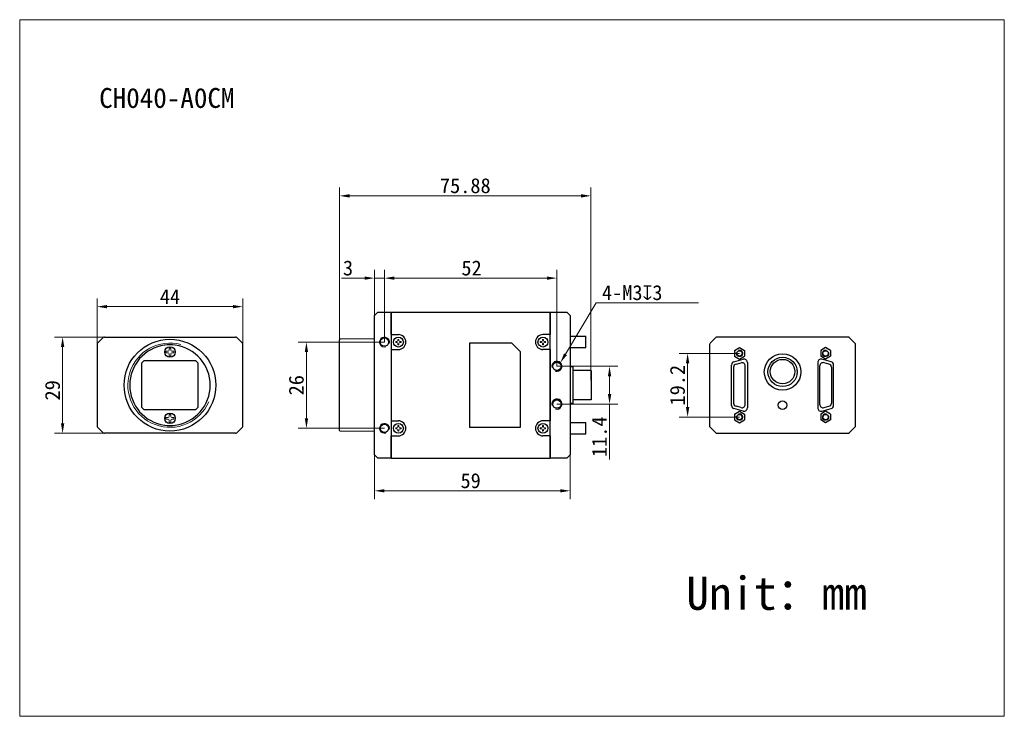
# Model space of a CAD drawing. Header units: millimetres. Extents: x -1 to 296, y -2 to 208.
import ezdxf

# ---------------------------------------------------------------- set-up
doc = ezdxf.new("R2010")
doc.units = ezdxf.units.MM
doc.header["$LTSCALE"] = 16.335
doc.header["$PDMODE"] = 3
doc.header["$PDSIZE"] = 8
doc.layers.get('0').update_dxf_attribs({"linetype": 'CONTINUOUS'})
doc.layers.get('Defpoints').update_dxf_attribs({"linetype": 'CONTINUOUS'})
for name, color, linetype in [('00_COMPONENTS', 7, 'CONTINUOUS'), ('ASM_DXF_FORMAT', 7, 'CONTINUOUS'), ('BRACKET_GLASDXF_CONTINUOUS_LINE', 7, 'CONTINUOUS'), ('D-01-34-26-0DXF_CONTINUOUS_LINE', 7, 'CONTINUOUS'), ('D-01-34-26-1DXF_CONTINUOUS_LINE', 7, 'CONTINUOUS'), ('PRT0002_3_1_DXF_CONTINUOUS_LINE', 7, 'CONTINUOUS'), ('SC-CM2X3B_DXF_CONTINUOUS_LINE', 7, 'CONTINUOUS'), ('SC-T1M2X3B_DXF_CONTINUOUS_LINE', 7, 'CONTINUOUS'), ('ST-D4X5-M2X5DXF_CONTINUOUS_LINE', 7, 'CONTINUOUS'), ('ST-S3X5-M2X5DXF_CONTINUOUS_LINE', 7, 'CONTINUOUS')]:
    doc.layers.add(name, color=color, linetype=linetype)
doc.styles.get("Standard").update_dxf_attribs({"font": 'simfang.ttf'})
doc.dimstyles.new('DIMSTYLE_2', dxfattribs={"dimtxt": 4.5, "dimasz": 3, "dimexe": 2.5, "dimexo": 0, "dimgap": 0.75, "dimtad": 1, "dimdsep": 46, "dimtxsty": 'STANDARD', "dimblk": '_FILLED', "dimcen": 0.09, "dimclrd": 8, "dimclre": 8, "dimclrt": 7, "dimadec": 0, "dimazin": 0, "dimtp": 0.05, "dimtm": 0.05, "dimtfac": 1, "dimtofl": 0, "dimtmove": 0, "dimatfit": 3, "dimldrblk": '_FILLED', "dimfxl": 1, "dimtolj": 1, "dimlwd": 15, "dimlwe": 15, "dimarcsym": 0})

# ---------------------------------------------------------------- blocks, each defined once
blk = doc.blocks.new('_FILLED')
at = {"color": 0, "linetype": 'ByBlock'}
blk.add_solid([(0, 0), (-1, 0.167), (-1, -0.167)], dxfattribs=at)
blk = doc.blocks.new('*D1')
at = {"layer": 'D-01-34-26-0DXF_CONTINUOUS_LINE', "color": 8, "linetype": 'Continuous', "lineweight": 15}
for p, q in [((106.45, 77.28), (106.45, 63.94)), ((165.45, 77.28), (165.45, 63.94)), ((162.45, 66.44), (109.45, 66.44))]:
    blk.add_line(p, q, dxfattribs=at)
at = {"layer": 'Defpoints', "color": 0, "linetype": 'Continuous'}
for p in [(106.45, 77.28), (165.45, 77.28), (106.45, 66.44)]:
    blk.add_point(p, dxfattribs=at)
at = {"layer": 'D-01-34-26-0DXF_CONTINUOUS_LINE', "color": 8, "linetype": 'Continuous', "lineweight": 15, "xscale": 3, "yscale": 3, "zscale": 3, "rotation": 180}
blk.add_blockref('_FILLED', (106.45, 66.44), dxfattribs=at)
at = {"layer": 'D-01-34-26-0DXF_CONTINUOUS_LINE', "color": 8, "linetype": 'Continuous', "lineweight": 15, "xscale": 3, "yscale": 3, "zscale": 3}
blk.add_blockref('_FILLED', (165.45, 66.44), dxfattribs=at)
at = {"layer": 'D-01-34-26-0DXF_CONTINUOUS_LINE', "color": 7, "linetype": 'Continuous', "lineweight": 15, "insert": (135.45, 69.47), "char_height": 4.5, "attachment_point": 5}
blk.add_mtext('\\A1;59', dxfattribs=at)
blk = doc.blocks.new('*D2')
at = {"layer": 'D-01-34-26-0DXF_CONTINUOUS_LINE', "color": 8, "linetype": 'Continuous', "lineweight": 15}
for p, q in [((109.45, 111.28), (109.45, 133.06)), ((161.45, 103.98), (161.45, 133.06)), ((158.45, 130.56), (112.45, 130.56))]:
    blk.add_line(p, q, dxfattribs=at)
at = {"layer": 'Defpoints', "color": 0, "linetype": 'Continuous'}
for p in [(109.45, 130.56), (109.45, 111.28), (161.45, 103.98)]:
    blk.add_point(p, dxfattribs=at)
at = {"layer": 'D-01-34-26-0DXF_CONTINUOUS_LINE', "color": 8, "linetype": 'Continuous', "lineweight": 15, "xscale": 3, "yscale": 3, "zscale": 3, "rotation": 180}
blk.add_blockref('_FILLED', (109.45, 130.56), dxfattribs=at)
at = {"layer": 'D-01-34-26-0DXF_CONTINUOUS_LINE', "color": 8, "linetype": 'Continuous', "lineweight": 15, "xscale": 3, "yscale": 3, "zscale": 3}
blk.add_blockref('_FILLED', (161.45, 130.56), dxfattribs=at)
at = {"layer": 'D-01-34-26-0DXF_CONTINUOUS_LINE', "color": 7, "linetype": 'Continuous', "lineweight": 15, "insert": (135.72, 133.59), "char_height": 4.5, "attachment_point": 5}
blk.add_mtext('\\A1;52', dxfattribs=at)
blk = doc.blocks.new('*D3')
at = {"layer": 'D-01-34-26-0DXF_CONTINUOUS_LINE', "color": 8, "linetype": 'Continuous', "lineweight": 15}
for p, q in [((106.45, 113.78), (106.45, 133.06)), ((109.45, 111.28), (109.45, 133.06)), ((103.45, 130.56), (96.46, 130.56)), ((109.45, 130.56), (106.45, 130.56)), ((112.45, 130.56), (115.45, 130.56))]:
    blk.add_line(p, q, dxfattribs=at)
at = {"layer": 'Defpoints', "color": 0, "linetype": 'Continuous'}
for p in [(109.45, 130.56), (106.45, 113.78), (109.45, 111.28)]:
    blk.add_point(p, dxfattribs=at)
at = {"layer": 'D-01-34-26-0DXF_CONTINUOUS_LINE', "color": 8, "linetype": 'Continuous', "lineweight": 15, "xscale": 3, "yscale": 3, "zscale": 3}
blk.add_blockref('_FILLED', (106.45, 130.56), dxfattribs=at)
at = {"layer": 'D-01-34-26-0DXF_CONTINUOUS_LINE', "color": 8, "linetype": 'Continuous', "lineweight": 15, "xscale": 3, "yscale": 3, "zscale": 3, "rotation": 180}
blk.add_blockref('_FILLED', (109.45, 130.56), dxfattribs=at)
at = {"layer": 'D-01-34-26-0DXF_CONTINUOUS_LINE', "color": 7, "linetype": 'Continuous', "lineweight": 15, "insert": (98.46, 133.59), "char_height": 4.5, "attachment_point": 5}
blk.add_mtext('\\A1;3', dxfattribs=at)
blk = doc.blocks.new('*D5')
at = {"color": 8, "linetype": 'Continuous', "lineweight": 15}
for p, q in [((28.19, 112.78), (9.87, 112.78)), ((12.37, 109.78), (12.37, 86.78)), ((28.36, 83.78), (9.87, 83.78))]:
    blk.add_line(p, q, dxfattribs=at)
at = {"layer": 'Defpoints', "color": 0, "linetype": 'Continuous', "lineweight": 15}
for p in [(28.19, 112.78), (12.37, 83.78), (28.36, 83.78)]:
    blk.add_point(p, dxfattribs=at)
at = {"color": 8, "linetype": 'Continuous', "lineweight": 15, "xscale": 3, "yscale": 3, "zscale": 3}
for p, rotation in [((12.37, 112.78), 90), ((12.37, 83.78), 270)]:
    blk.add_blockref('_FILLED', p, dxfattribs=dict(at, rotation=rotation))
at = {"color": 7, "linetype": 'Continuous', "lineweight": 15, "insert": (9.34, 96.74), "char_height": 4.5, "attachment_point": 5, "rotation": 90}
blk.add_mtext('\\A1;29', dxfattribs=at)
blk = doc.blocks.new('*D6')
at = {"color": 8, "linetype": 'Continuous', "lineweight": 15}
for p, q in [((22.75, 108.78), (22.75, 124.46)), ((63.75, 121.96), (25.75, 121.96)), ((66.75, 108.28), (66.75, 124.46))]:
    blk.add_line(p, q, dxfattribs=at)
at = {"layer": 'Defpoints', "color": 0, "linetype": 'Continuous'}
for p in [(22.75, 121.96), (22.75, 108.78), (66.75, 108.28)]:
    blk.add_point(p, dxfattribs=at)
at = {"color": 8, "linetype": 'Continuous', "lineweight": 15, "xscale": 3, "yscale": 3, "zscale": 3, "rotation": 180}
blk.add_blockref('_FILLED', (22.75, 121.96), dxfattribs=at)
at = {"color": 8, "linetype": 'Continuous', "lineweight": 15, "xscale": 3, "yscale": 3, "zscale": 3}
blk.add_blockref('_FILLED', (66.75, 121.96), dxfattribs=at)
at = {"color": 7, "linetype": 'Continuous', "lineweight": 15, "insert": (44.75, 124.96), "char_height": 4.5, "attachment_point": 5}
blk.add_mtext('\\A1;44', dxfattribs=at)
blk = doc.blocks.new('*D7')
at = {"color": 8, "linetype": 'Continuous', "lineweight": 15}
for p, q in [((109.45, 111.28), (83.41, 111.28)), ((85.91, 108.28), (85.91, 88.28)), ((109.45, 85.28), (83.41, 85.28))]:
    blk.add_line(p, q, dxfattribs=at)
at = {"layer": 'Defpoints', "color": 0, "linetype": 'Continuous'}
for p in [(109.45, 111.28), (85.91, 85.28), (109.45, 85.28)]:
    blk.add_point(p, dxfattribs=at)
at = {"color": 8, "linetype": 'Continuous', "lineweight": 15, "xscale": 3, "yscale": 3, "zscale": 3}
for p, rotation in [((85.91, 111.28), 90), ((85.91, 85.28), 270)]:
    blk.add_blockref('_FILLED', p, dxfattribs=dict(at, rotation=rotation))
at = {"color": 7, "linetype": 'Continuous', "lineweight": 15, "insert": (82.88, 98.28), "char_height": 4.5, "attachment_point": 5, "rotation": 90}
blk.add_mtext('\\A1;26', dxfattribs=at)
blk = doc.blocks.new('*D11')
at = {"color": 8, "lineweight": 15}
for p, q in [((161.45, 103.98), (179.85, 103.98)), ((161.45, 92.58), (179.85, 92.58))]:
    blk.add_line(p, q, dxfattribs=at)
at = {"color": 8, "linetype": 'Continuous', "lineweight": 15}
for p, q in [((177.35, 100.98), (177.35, 95.58)), ((177.35, 92.58), (177.35, 75.89))]:
    blk.add_line(p, q, dxfattribs=at)
at = {"layer": 'Defpoints', "color": 0}
for p in [(161.45, 103.98), (161.45, 92.58), (177.35, 92.58)]:
    blk.add_point(p, dxfattribs=at)
at = {"color": 8, "lineweight": 15, "xscale": 3, "yscale": 3, "zscale": 3}
for p, rotation in [((177.35, 103.98), 90), ((177.35, 92.58), 270)]:
    blk.add_blockref('_FILLED', p, dxfattribs=dict(at, rotation=rotation))
at = {"color": 7, "insert": (174.31, 82.74), "char_height": 4.5, "attachment_point": 5, "rotation": 90}
blk.add_mtext('\\A1;11.4', dxfattribs=at)
blk = doc.blocks.new('*D14')
at = {"color": 8, "lineweight": 15}
for p, q in [((216.53, 107.88), (198.39, 107.88)), ((216.53, 88.68), (198.39, 88.68))]:
    blk.add_line(p, q, dxfattribs=at)
at = {"color": 8, "linetype": 'Continuous', "lineweight": 15}
blk.add_line((200.89, 104.88), (200.89, 91.68), dxfattribs=at)
at = {"layer": 'Defpoints', "color": 0, "lineweight": 15}
for p in [(216.53, 107.88), (200.89, 88.68), (216.53, 88.68)]:
    blk.add_point(p, dxfattribs=at)
at = {"color": 8, "lineweight": 15, "xscale": 3, "yscale": 3, "zscale": 3}
for p, rotation in [((200.89, 107.88), 90), ((200.89, 88.68), 270)]:
    blk.add_blockref('_FILLED', p, dxfattribs=dict(at, rotation=rotation))
at = {"color": 7, "lineweight": 15, "insert": (197.85, 98.28), "char_height": 4.5, "attachment_point": 5, "rotation": 90}
blk.add_mtext('\\A1;19.2', dxfattribs=at)
blk = doc.blocks.new('*D15')
at = {"color": 8, "lineweight": 15}
for p, q in [((95.92, 104.09), (95.92, 157.86)), ((171.75, 99.75), (171.75, 157.86)), ((98.92, 155.36), (168.75, 155.36))]:
    blk.add_line(p, q, dxfattribs=at)
at = {"layer": 'Defpoints', "color": 0}
for p in [(171.75, 155.36), (95.92, 104.09), (171.75, 99.75)]:
    blk.add_point(p, dxfattribs=at)
at = {"color": 8, "linetype": 'ByBlock', "lineweight": 15, "xscale": 3, "yscale": 3, "zscale": 3, "rotation": 180}
blk.add_blockref('_FILLED', (95.92, 155.36), dxfattribs=at)
at = {"color": 8, "linetype": 'ByBlock', "lineweight": 15, "xscale": 3, "yscale": 3, "zscale": 3}
blk.add_blockref('_FILLED', (171.75, 155.36), dxfattribs=at)
at = {"color": 7, "lineweight": 15, "insert": (133.84, 158.4), "char_height": 4.5, "attachment_point": 5}
blk.add_mtext('\\A1;\\A1;75.88', dxfattribs=at)

msp = doc.modelspace()

# ---------------------------------------------------------------- linework, layer by layer
at = {"color": 8, "linetype": 'Continuous', "lineweight": 15}
for p, q in [((173.299, 123.066), (164.056, 107.616)), ((173.299, 123.066), (204.148, 123.066)), ((161.365, 111.28), (161.545, 111.28)), ((161.455, 111.19), (161.455, 111.37))]:
    msp.add_line(p, q, dxfattribs=at)
at = {"lineweight": 30}
msp.add_circle((229.528, 102.37), 3.7, dxfattribs=at)
at = {"layer": '00_COMPONENTS', "color": 7, "lineweight": 30}
for p, q in [((165.455, 113.03), (170.195, 113.03)), ((170.195, 109.53), (170.195, 113.03)), ((207.528, 110.573), (207.528, 85.78)), ((209.381, 112.634), (207.674, 110.927)), ((249.321, 112.78), (209.735, 112.78)), ((251.381, 110.927), (249.674, 112.634)), ((251.528, 85.78), (251.528, 110.573)), ((170.195, 109.53), (165.455, 109.53)), ((36.201, 104.88), (36.901, 105.58)), ((36.201, 104.88), (36.201, 91.68)), ((52.601, 105.58), (36.901, 105.58)), ((52.601, 105.58), (53.301, 104.88)), ((53.301, 91.68), (53.301, 104.88)), ((166.255, 103.78), (165.455, 103.78)), ((166.255, 103.78), (166.255, 92.78)), ((167.255, 102.705), (166.255, 102.705)), ((171.755, 102.705), (167.255, 102.705)), ((171.755, 102.705), (171.755, 93.855)), ((166.255, 92.78), (165.455, 92.78)), ((170.355, 93.855), (166.255, 93.855)), ((171.755, 93.855), (170.355, 93.855)), ((36.901, 90.98), (36.201, 91.68)), ((36.901, 90.98), (52.601, 90.98)), ((53.301, 91.68), (52.601, 90.98)), ((165.455, 87.03), (170.195, 87.03)), ((170.195, 83.53), (170.195, 87.03)), ((170.195, 83.53), (165.455, 83.53)), ((207.528, 85.78), (209.381, 83.927)), ((209.735, 83.78), (249.321, 83.78)), ((249.674, 83.927), (251.528, 85.78))]:
    msp.add_line(p, q, dxfattribs=at)
at = {"layer": '00_COMPONENTS', "color": 7}
for p, q in [((233.928, 101.63), (233.898, 101.63)), ((233.928, 102.711), (233.928, 102.93)), ((233.928, 101.63), (233.928, 101.845))]:
    msp.add_line(p, q, dxfattribs=at)
at = {"layer": '00_COMPONENTS', "color": 7, "lineweight": 30}
for centre, radius in [((229.528, 102.28), 5.5), ((161.455, 103.98), 1.25), ((229.528, 102.28), 4.425), ((161.455, 92.58), 1.25), ((229.528, 92.28), 1.3)]:
    msp.add_circle(centre, radius, dxfattribs=at)
for centre, start, end in [((208.028, 110.573), 135, 180), ((209.735, 112.28), 90, 135), ((249.321, 112.28), 45, 90), ((251.028, 110.573), 0, 45), ((209.735, 84.28), 225, 270), ((249.321, 84.28), 270, 315)]:
    msp.add_arc(centre, 0.5, start, end, dxfattribs=at)
at = {"layer": '00_COMPONENTS', "color": 253}
for centre in [(161.455, 103.98), (161.455, 92.58)]:
    msp.add_arc(centre, 1.5, 255, 195, dxfattribs=at)
at = {"layer": 'ASM_DXF_FORMAT', "color": 7, "linetype": 'Continuous', "lineweight": 15}
for p, q in [((-0.579, -1.535), (-0.579, 208.465)), ((-0.579, 208.465), (296.421, 208.465)), ((296.421, -1.535), (296.421, 208.465)), ((-0.579, -1.535), (296.421, -1.535))]:
    msp.add_line(p, q, dxfattribs=at)
at = {"layer": 'BRACKET_GLASDXF_CONTINUOUS_LINE', "color": 7, "linetype": 'Continuous', "lineweight": 30}
for start, end in [(97.6419, 262.3581), (82.4329, 97.5671), (277.6419, 82.3581), (262.4329, 277.5671)]:
    msp.add_arc((44.751, 98.28), 12.15, start, end, dxfattribs=at)
at = {"layer": 'D-01-34-26-0DXF_CONTINUOUS_LINE', "color": 7, "linetype": 'Continuous', "lineweight": 30}
for p, q in [((107.455, 120.28), (106.455, 119.28)), ((106.455, 94.572), (106.455, 119.28)), ((107.455, 120.28), (111.455, 120.28)), ((111.455, 120.28), (159.455, 120.28)), ((111.455, 113.544), (111.455, 120.28)), ((111.455, 120.134), (111.455, 76.28)), ((159.455, 120.28), (159.455, 113.544)), ((159.455, 76.427), (159.455, 120.28)), ((159.455, 120.28), (164.455, 120.28)), ((164.455, 120.28), (165.455, 119.28)), ((165.455, 119.28), (165.455, 77.28)), ((111.455, 113.544), (113.655, 113.544)), ((159.455, 113.544), (157.255, 113.544)), ((22.751, 110.573), (22.751, 85.987)), ((24.605, 112.634), (22.897, 110.927)), ((24.958, 112.78), (64.544, 112.78)), ((66.605, 110.927), (64.897, 112.634)), ((66.751, 85.987), (66.751, 110.573)), ((95.925, 111.914), (96.125, 112.118)), ((95.925, 84.647), (95.925, 111.914)), ((106.455, 112.28), (96.125, 112.118)), ((147.855, 110.98), (135.055, 110.98)), ((135.055, 110.98), (135.055, 85.58)), ((147.855, 110.98), (150.455, 108.38)), ((111.455, 109.016), (113.655, 109.016)), ((111.455, 109.016), (111.455, 87.544)), ((150.455, 85.58), (150.455, 108.38)), ((159.455, 109.016), (157.255, 109.016)), ((159.455, 109.016), (159.455, 87.544)), ((106.455, 77.28), (106.455, 94.572)), ((111.455, 87.544), (113.655, 87.544)), ((113.655, 87.544), (113.655, 87.53)), ((159.455, 87.544), (157.255, 87.544)), ((22.897, 85.634), (24.605, 83.927)), ((64.544, 83.78), (24.958, 83.78)), ((64.897, 83.927), (66.605, 85.634)), ((95.925, 84.647), (96.125, 84.443)), ((106.455, 84.28), (96.125, 84.443)), ((135.055, 85.58), (150.455, 85.58)), ((111.455, 83.016), (113.655, 83.016)), ((111.455, 76.28), (111.455, 83.016)), ((159.455, 83.016), (157.255, 83.016)), ((159.455, 83.016), (159.455, 76.28)), ((107.455, 76.28), (106.455, 77.28)), ((165.455, 77.28), (164.455, 76.28)), ((111.455, 76.28), (107.455, 76.28)), ((111.455, 76.28), (159.455, 76.28)), ((164.455, 76.28), (159.455, 76.28))]:
    msp.add_line(p, q, dxfattribs=at)
for centre, radius in [((44.751, 98.28), 13.837), ((109.455, 111.28), 1.25), ((109.455, 85.28), 1.25)]:
    msp.add_circle(centre, radius, dxfattribs=at)
for centre, radius, start, end in [((113.655, 111.28), 2.264, 270, 90), ((157.255, 111.28), 2.264, 90, 270), ((23.251, 110.573), 0.5, 135, 180), ((24.958, 112.28), 0.5, 90, 135), ((64.544, 112.28), 0.5, 45, 90), ((66.251, 110.573), 0.5, 0, 45), ((113.655, 85.28), 2.264, 270, 90), ((157.255, 85.28), 2.264, 90, 270), ((23.251, 85.987), 0.5, 180, 225), ((24.958, 84.28), 0.5, 225, 270), ((64.544, 84.28), 0.5, 270, 315), ((66.251, 85.987), 0.5, 315, 0)]:
    msp.add_arc(centre, radius, start, end, dxfattribs=at)
at = {"layer": 'D-01-34-26-0DXF_CONTINUOUS_LINE', "color": 7, "linetype": 'Continuous', "lineweight": 15}
msp.add_arc((44.751, 98.28), 12.7, 75, 336.79134, dxfattribs=at)
at = {"layer": 'D-01-34-26-0DXF_CONTINUOUS_LINE', "color": 8, "linetype": 'Continuous', "lineweight": 15}
for centre in [(109.455, 111.28), (109.455, 85.28)]:
    msp.add_arc(centre, 1.5, 345, 285, dxfattribs=at)
at = {"layer": 'D-01-34-26-1DXF_CONTINUOUS_LINE', "linetype": 'Continuous', "lineweight": 30}
for p, q in [((214.128, 92.197), (214.128, 104.364)), ((214.869, 105.33), (217.669, 106.08)), ((218.928, 105.114), (218.928, 91.447)), ((240.128, 105.114), (240.128, 91.447)), ((244.187, 105.33), (241.387, 106.08)), ((244.928, 92.197), (244.928, 104.364)), ((217.669, 90.481), (214.869, 91.231)), ((241.387, 90.481), (244.187, 91.231))]:
    msp.add_line(p, q, dxfattribs=at)
for centre, start, end in [((215.128, 104.364), 105, 180), ((217.928, 105.114), 0, 105), ((241.128, 105.114), 75, 180), ((243.928, 104.364), 0, 75), ((215.128, 92.197), 180, 255), ((243.928, 92.197), 285, 0), ((217.928, 91.447), 255, 0), ((241.128, 91.447), 180, 285)]:
    msp.add_arc(centre, 1, start, end, dxfattribs=at)
at = {"layer": 'PRT0002_3_1_DXF_CONTINUOUS_LINE', "linetype": 'Continuous', "lineweight": 30}
for p, q in [((215.519, 104.644), (217.019, 105.046)), ((218.278, 92.48), (218.278, 104.08)), ((240.778, 92.48), (240.778, 104.08)), ((243.537, 104.644), (242.037, 105.046)), ((214.778, 103.678), (214.778, 92.882)), ((244.278, 103.678), (244.278, 92.882)), ((217.019, 91.514), (215.519, 91.916)), ((242.037, 91.514), (243.537, 91.916))]:
    msp.add_line(p, q, dxfattribs=at)
for centre, start, end in [((215.778, 103.678), 105, 180), ((217.278, 104.08), 0, 105), ((241.778, 104.08), 75, 180), ((243.278, 103.678), 0, 75), ((215.778, 92.882), 180, 255), ((217.278, 92.48), 255, 0), ((241.778, 92.48), 180, 285), ((243.278, 92.882), 285, 0)]:
    msp.add_arc(centre, 1, start, end, dxfattribs=at)
at = {"layer": 'SC-CM2X3B_DXF_CONTINUOUS_LINE', "color": 7, "linetype": 'Continuous', "lineweight": 15}
for p, q in [((43.551, 108.53), (43.551, 108.03)), ((43.551, 108.53), (44.201, 108.53)), ((43.551, 108.03), (44.201, 108.03)), ((44.501, 108.83), (44.501, 109.48)), ((44.501, 109.48), (45.001, 109.48)), ((44.501, 107.08), (44.501, 107.73)), ((44.501, 107.08), (45.001, 107.08)), ((45.001, 108.83), (45.001, 109.48)), ((45.001, 107.08), (45.001, 107.73)), ((45.301, 108.53), (45.951, 108.53)), ((45.301, 108.03), (45.951, 108.03)), ((45.951, 108.53), (45.951, 108.03)), ((44.501, 88.83), (44.501, 89.48)), ((44.501, 89.48), (45.001, 89.48)), ((45.001, 88.83), (45.001, 89.48)), ((43.551, 88.53), (43.551, 88.03)), ((43.551, 88.53), (44.201, 88.53)), ((43.551, 88.03), (44.201, 88.03)), ((44.501, 87.08), (44.501, 87.73)), ((44.501, 87.08), (45.001, 87.08)), ((45.001, 87.08), (45.001, 87.73)), ((45.301, 88.53), (45.951, 88.53)), ((45.301, 88.03), (45.951, 88.03)), ((45.951, 88.53), (45.951, 88.03))]:
    msp.add_line(p, q, dxfattribs=at)
at = {"layer": 'SC-CM2X3B_DXF_CONTINUOUS_LINE', "color": 7, "linetype": 'Continuous', "lineweight": 30}
for centre in [(44.751, 108.28), (44.751, 88.28)]:
    msp.add_circle(centre, 1.594, dxfattribs=at)
at = {"layer": 'SC-CM2X3B_DXF_CONTINUOUS_LINE', "color": 7, "linetype": 'Continuous', "lineweight": 15}
for centre, start, end in [((44.201, 108.83), 270, 0), ((44.201, 107.73), 0, 90), ((45.301, 108.83), 180, 270), ((45.301, 107.73), 90, 180), ((44.201, 88.83), 270, 0), ((44.201, 87.73), 0, 90), ((45.301, 88.83), 180, 270), ((45.301, 87.73), 90, 180)]:
    msp.add_arc(centre, 0.3, start, end, dxfattribs=at)
at = {"layer": 'SC-T1M2X3B_DXF_CONTINUOUS_LINE', "color": 7, "linetype": 'Continuous', "lineweight": 15}
for p, q in [((112.847, 111.43), (113.205, 111.43)), ((112.847, 111.13), (113.205, 111.13)), ((113.505, 112.088), (113.505, 111.73)), ((113.505, 110.83), (113.505, 110.473)), ((113.805, 112.088), (113.805, 111.73)), ((113.805, 110.83), (113.805, 110.473)), ((114.105, 111.43), (114.462, 111.43)), ((114.105, 111.13), (114.462, 111.13)), ((156.447, 111.43), (156.805, 111.43)), ((156.447, 111.13), (156.805, 111.13)), ((157.105, 112.088), (157.105, 111.73)), ((157.105, 110.83), (157.105, 110.473)), ((157.405, 112.088), (157.405, 111.73)), ((157.405, 110.83), (157.405, 110.473)), ((157.705, 111.43), (158.062, 111.43)), ((157.705, 111.13), (158.062, 111.13)), ((112.847, 85.43), (113.205, 85.43)), ((112.847, 85.13), (113.205, 85.13)), ((113.505, 86.088), (113.505, 85.73)), ((113.505, 84.83), (113.505, 84.473)), ((113.805, 86.088), (113.805, 85.73)), ((113.805, 84.83), (113.805, 84.473)), ((114.105, 85.43), (114.462, 85.43)), ((114.105, 85.13), (114.462, 85.13)), ((156.447, 85.43), (156.805, 85.43)), ((156.447, 85.13), (156.805, 85.13)), ((157.105, 86.088), (157.105, 85.73)), ((157.105, 84.83), (157.105, 84.473)), ((157.405, 86.088), (157.405, 85.73)), ((157.405, 84.83), (157.405, 84.473)), ((157.705, 85.43), (158.062, 85.43)), ((157.705, 85.13), (158.062, 85.13))]:
    msp.add_line(p, q, dxfattribs=at)
at = {"layer": 'SC-T1M2X3B_DXF_CONTINUOUS_LINE', "color": 7, "linetype": 'Continuous', "lineweight": 30}
for centre in [(113.655, 111.28), (157.255, 111.28), (113.655, 85.28), (157.255, 85.28)]:
    msp.add_circle(centre, 1.5, dxfattribs=at)
at = {"layer": 'SC-T1M2X3B_DXF_CONTINUOUS_LINE', "color": 7, "linetype": 'Continuous', "lineweight": 15}
for centre, radius, start, end in [((117.263, 111.28), 4.418, 178.05461, 181.94539), ((113.205, 111.73), 0.3, 270, 0), ((113.205, 110.83), 0.3, 0, 90), ((113.655, 107.671), 4.419, 88.05482, 91.94518), ((113.655, 114.889), 4.419, 268.05482, 271.94518), ((114.105, 111.73), 0.3, 180, 270), ((114.105, 110.83), 0.3, 90, 180), ((110.047, 111.28), 4.418, 358.05461, 1.94539), ((160.863, 111.28), 4.418, 178.05461, 181.94539), ((156.805, 111.73), 0.3, 270, 0), ((156.805, 110.83), 0.3, 0, 90), ((157.255, 107.671), 4.419, 88.05482, 91.94518), ((157.255, 114.889), 4.419, 268.05482, 271.94518), ((157.705, 111.73), 0.3, 180, 270), ((157.705, 110.83), 0.3, 90, 180), ((153.647, 111.28), 4.418, 358.05461, 1.94539), ((117.263, 85.28), 4.418, 178.05461, 181.94539), ((113.205, 85.73), 0.3, 270, 0), ((113.205, 84.83), 0.3, 0, 90), ((113.655, 81.671), 4.419, 88.05482, 91.94518), ((113.655, 88.889), 4.419, 268.05482, 271.94518), ((114.105, 85.73), 0.3, 180, 270), ((114.105, 84.83), 0.3, 90, 180), ((110.047, 85.28), 4.418, 358.05461, 1.94539), ((160.863, 85.28), 4.418, 178.05461, 181.94539), ((156.805, 85.73), 0.3, 270, 0), ((156.805, 84.83), 0.3, 0, 90), ((157.255, 81.671), 4.419, 88.05482, 91.94518), ((157.255, 88.889), 4.419, 268.05482, 271.94518), ((157.705, 85.73), 0.3, 180, 270), ((157.705, 84.83), 0.3, 90, 180), ((153.647, 85.28), 4.418, 358.05461, 1.94539)]:
    msp.add_arc(centre, radius, start, end, dxfattribs=at)
at = {"layer": 'ST-D4X5-M2X5DXF_CONTINUOUS_LINE', "linetype": 'Continuous', "lineweight": 30}
for centre in [(216.528, 107.88), (242.528, 107.88), (216.528, 88.68), (242.528, 88.68)]:
    msp.add_circle(centre, 0.8, dxfattribs=at)
at = {"layer": 'ST-D4X5-M2X5DXF_CONTINUOUS_LINE', "color": 8, "linetype": 'Continuous', "lineweight": 15}
for centre, start, end in [((216.528, 107.88), 165, 105), ((242.528, 107.88), 75, 15), ((216.528, 88.68), 165, 105), ((242.528, 88.68), 75, 15)]:
    msp.add_arc(centre, 1, start, end, dxfattribs=at)
at = {"layer": 'ST-S3X5-M2X5DXF_CONTINUOUS_LINE', "color": 7, "linetype": 'Continuous', "lineweight": 30}
for p, q in [((215.028, 108.746), (216.528, 109.612)), ((215.028, 108.746), (215.028, 107.014)), ((215.028, 107.014), (216.528, 106.148)), ((216.528, 109.612), (218.028, 108.746)), ((216.528, 106.148), (218.028, 107.014)), ((218.028, 108.746), (218.028, 107.014)), ((242.528, 109.612), (241.028, 108.746)), ((241.028, 108.746), (241.028, 107.014)), ((242.528, 106.148), (241.028, 107.014)), ((244.028, 108.746), (242.528, 109.612)), ((244.028, 107.014), (242.528, 106.148)), ((244.028, 108.746), (244.028, 107.014)), ((215.028, 89.546), (216.528, 90.412)), ((215.028, 89.546), (215.028, 87.814)), ((216.528, 90.412), (218.028, 89.546)), ((218.028, 89.546), (218.028, 87.814)), ((242.528, 90.412), (241.028, 89.546)), ((241.028, 89.546), (241.028, 87.814)), ((244.028, 89.546), (242.528, 90.412)), ((244.028, 89.546), (244.028, 87.814)), ((215.028, 87.814), (216.528, 86.948)), ((216.528, 86.948), (218.028, 87.814)), ((242.528, 86.948), (241.028, 87.814)), ((244.028, 87.814), (242.528, 86.948))]:
    msp.add_line(p, q, dxfattribs=at)
at = {"layer": 'ST-S3X5-M2X5DXF_CONTINUOUS_LINE', "color": 7, "linetype": 'Continuous'}
for centre in [(216.528, 88.68), (242.528, 88.68)]:
    msp.add_circle(centre, 0.8, dxfattribs=at)

# ---------------------------------------------------------------- block references
at = {"color": 8, "linetype": 'Continuous', "lineweight": 15, "xscale": 3, "yscale": 3, "zscale": 3, "rotation": 239.1101778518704}
msp.add_blockref('_FILLED', (162.515, 105.041), dxfattribs=at)

# ---------------------------------------------------------------- texts
at = {"attachment_point": 1}
for s, width, gutter_width, insert, char_height in [('CH040-A0CM', 51.7849, 30, (23.394, 187.873), 6), ('Unit：mm', 63.84355, 1, (200.501, 40.561), 10)]:
    msp.add_mtext_dynamic_manual_height_columns(s, width=width, gutter_width=gutter_width, heights=[0], dxfattribs=dict(at, insert=insert, char_height=char_height))
at = {"color": 7, "linetype": 'Continuous', "lineweight": 15, "insert": (169.537, 130.633), "char_height": 4.5, "attachment_point": 5, "rotation": 59.11018}
msp.add_mtext('\\A1;{\\fMS PGothic|b0|i0|c134|p34; }', dxfattribs=at)
at = {"color": 7, "linetype": 'Continuous', "lineweight": 15, "insert": (175.054, 128.446), "char_height": 4.5, "attachment_point": 1}
msp.add_mtext_dynamic_manual_height_columns('4-M3{\\A1;\\Fgdt|c134;x\\fFangSong|b0|i0|c134|p49;3}', width=26.18951, gutter_width=30, heights=[5.86], dxfattribs=at)

# ---------------------------------------------------------------- dimensions: what is measured, and where the dimension line sits
at = {"lineweight": 15}
dim = msp.add_linear_dim(base=(171.755, 155.361), p1=(95.925, 104.092), p2=(171.755, 99.751), text='\\A1;75.88', dimstyle='DIMSTYLE_2', override={"dimtxsty": 'STANDARD'}, dxfattribs=at)
dim.commit()
dim.dimension.update_dxf_attribs({"geometry": '*D15', "text_midpoint": (133.84, 158.4)})
at = {"color": 7, "linetype": 'Continuous', "lineweight": 15}
dim = msp.add_linear_dim(base=(22.751, 121.961), p1=(66.751, 108.277), p2=(22.751, 108.785), dimstyle='DIMSTYLE_2', dxfattribs=at)
dim.commit()
dim.dimension.update_dxf_attribs({"geometry": '*D6', "text_midpoint": (44.751, 121.961), "dimtype": 160})
dim = msp.add_linear_dim(base=(12.368, 83.78), p1=(28.19, 112.78), p2=(28.359, 83.78), angle=270, dimstyle='DIMSTYLE_2', dxfattribs=at)
dim.commit()
dim.dimension.update_dxf_attribs({"geometry": '*D5', "text_midpoint": (12.368, 96.736), "dimtype": 160})
dim = msp.add_linear_dim(base=(85.908, 85.28), p1=(109.455, 111.28), p2=(109.455, 85.28), angle=90, dimstyle='DIMSTYLE_2', dxfattribs=at)
dim.commit()
dim.dimension.update_dxf_attribs({"geometry": '*D7', "text_midpoint": (82.882, 98.28)})
at = {"lineweight": 15}
dim = msp.add_linear_dim(base=(200.893, 88.68), p1=(216.528, 107.88), p2=(216.528, 88.68), angle=90, dimstyle='DIMSTYLE_2', dxfattribs=at)
dim.commit()
dim.dimension.update_dxf_attribs({"geometry": '*D14', "text_midpoint": (197.854, 98.28)})
dim = msp.add_linear_dim(base=(177.35, 92.58), p1=(161.455, 103.98), p2=(161.455, 92.58), angle=90, dimstyle='DIMSTYLE_2')
dim.commit()
dim.dimension.update_dxf_attribs({"geometry": '*D11', "text_midpoint": (174.311, 82.736)})
at = {"layer": 'D-01-34-26-0DXF_CONTINUOUS_LINE', "color": 7, "linetype": 'Continuous', "lineweight": 15}
dim = msp.add_linear_dim(base=(109.455, 130.559), p1=(106.455, 113.777), p2=(109.455, 111.28), angle=180, dimstyle='DIMSTYLE_2', override={"dimtofl": 1}, dxfattribs=at)
dim.commit()
dim.dimension.update_dxf_attribs({"geometry": '*D3', "text_midpoint": (98.458, 130.559), "dimtype": 160})
for base, p1, p2, picture, middle in [((109.455, 130.559), (161.455, 103.98), (109.455, 111.28), '*D2', (135.721, 130.559)), ((106.455, 66.445), (165.455, 77.28), (106.455, 77.28), '*D1', (135.455, 66.445))]:
    dim = msp.add_linear_dim(base=base, p1=p1, p2=p2, angle=180, dimstyle='DIMSTYLE_2', dxfattribs=at)
    dim.commit()
    dim.dimension.update_dxf_attribs({"geometry": picture, "text_midpoint": middle, "dimtype": 160})

doc.saveas('drawing.dxf')
